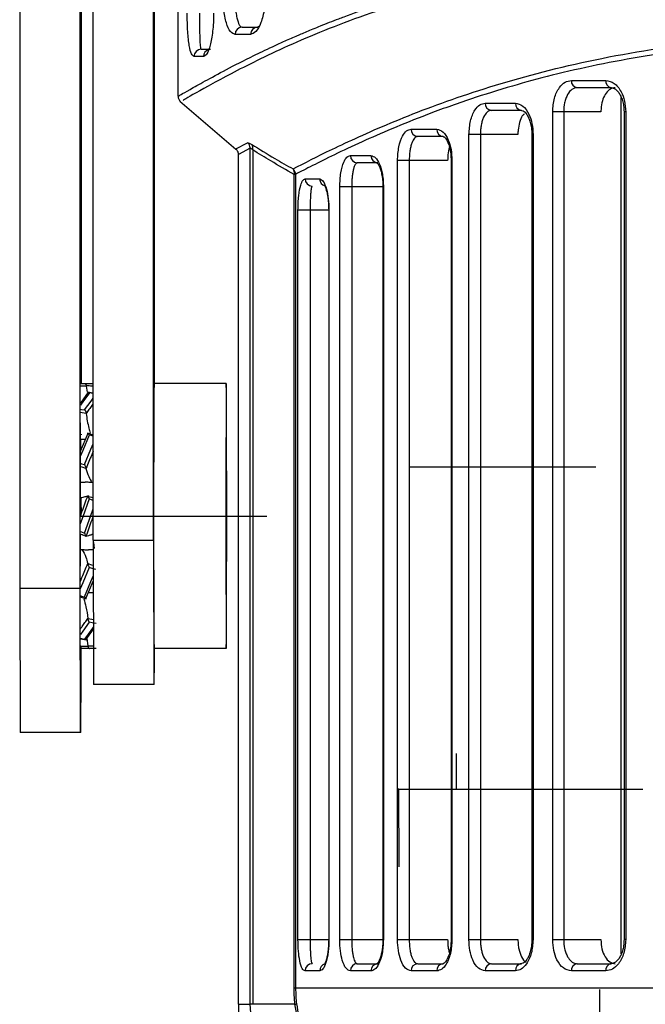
# Model space of a CAD drawing. Header units: millimetres. Extents: x -247 to 109, y -16 to 256.
# Tile 3 of 13: x -65 to -39, y 68 to 109. Entities that reach past the tile are written whole.
import ezdxf

# ---------------------------------------------------------------- set-up
doc = ezdxf.new("R2010")
doc.units = ezdxf.units.MM
doc.header["$PDSIZE"] = -1

msp = doc.modelspace()

# ---------------------------------------------------------------- linework, layer by layer
at = {"color": 7, "linetype": 'Continuous', "lineweight": 25}
for p, q in [((-65.097, 173.907), (-65.097, 84.907)), ((-62.597, 173.907), (-62.597, 84.907)), ((-62.548, 173.907), (-62.548, 93.407)), ((-62.045, 86.907), (-62.045, 137.407)), ((-59.545, 86.907), (-59.545, 137.407)), ((-59.5, 93.407), (-59.5, 137.407)), ((-58.522, 105.347), (-58.522, 135.407)), ((-55.869, 108.217), (-55.23, 108.217)), ((-55.23, 108.217), (-55.172, 108.257)), ((-55.516, 107.917), (-56.158, 107.917)), ((-57.565, 107.298), (-57.174, 107.298)), ((-57.469, 106.998), (-57.862, 106.998)), ((-42.198, 106.003), (-40.775, 106.003)), ((-40.541, 105.703), (-41.957, 105.703)), ((-58.444, 105.142), (-56.125, 103.151)), ((-40.127, 69.714), (-40.127, 105.296)), ((-45.773, 105.061), (-44.524, 105.061)), ((-44.272, 104.761), (-45.515, 104.761)), ((-42.975, 70.307), (-42.975, 104.703)), ((-40.973, 104.703), (-42.975, 104.703)), ((-42.519, 104.703), (-42.519, 70.307)), ((-40.013, 104.703), (-40.013, 70.307)), ((-39.943, 104.703), (-40.013, 104.703)), ((-39.943, 104.703), (-39.943, 70.307)), ((-48.848, 103.978), (-47.786, 103.978)), ((-47.519, 103.678), (-48.576, 103.678)), ((-46.45, 70.307), (-46.45, 103.761)), ((-44.418, 103.761), (-46.45, 103.761)), ((-45.977, 103.761), (-45.977, 70.307)), ((-43.841, 103.761), (-43.841, 70.307)), ((-43.789, 103.761), (-43.841, 103.761)), ((-43.789, 103.761), (-43.789, 70.307)), ((-56.121, 103.156), (-55.637, 103.418)), ((-55.533, 103.192), (-56.013, 102.93)), ((-55.533, 67.621), (-55.533, 103.192)), ((-55.426, 103.119), (-55.426, 67.621)), ((-56.023, 102.93), (-56.023, 67.621)), ((-51.37, 102.881), (-50.518, 102.881)), ((-49.416, 70.307), (-49.416, 102.678)), ((-47.335, 102.678), (-49.416, 102.678)), ((-48.929, 102.678), (-48.929, 70.307)), ((-47.19, 102.678), (-47.19, 70.307)), ((-47.155, 102.678), (-47.19, 102.678)), ((-47.155, 102.678), (-47.155, 70.307)), ((-50.237, 102.581), (-51.085, 102.581)), ((-53.707, 68.307), (-53.707, 102.102)), ((-53.646, 102.102), (-53.707, 102.102)), ((-53.646, 102.102), (-53.646, 68.307)), ((-53.251, 101.914), (-52.646, 101.914)), ((-51.814, 70.307), (-51.814, 101.581)), ((-50.001, 101.581), (-51.814, 101.581)), ((-51.316, 101.581), (-51.316, 70.307)), ((-50.023, 101.581), (-50.023, 70.307)), ((-50.001, 101.581), (-50.001, 70.307)), ((-53.548, 70.307), (-53.548, 100.614)), ((-52.261, 100.614), (-53.548, 100.614)), ((-53.041, 100.614), (-53.041, 70.307)), ((-52.272, 100.614), (-52.272, 70.307)), ((-52.261, 100.614), (-52.261, 70.307)), ((-62.574, 93.407), (-62.045, 93.407)), ((-62.336, 93.305), (-62.295, 93.046)), ((-56.522, 93.407), (-59.522, 93.407)), ((-62.25, 93.047), (-62.579, 92.595)), ((-62.045, 93.01), (-62.282, 93.053)), ((-62.27, 91.339), (-62.584, 90.59)), ((-62.548, 91.313), (-62.548, 91.274)), ((-62.045, 91.273), (-62.281, 91.347)), ((-62.264, 91.353), (-62.27, 91.34)), ((-62.579, 91.098), (-62.58, 90.615)), ((-62.579, 91.098), (-62.371, 91.098)), ((-62.573, 90.615), (-62.58, 90.615)), ((-62.58, 90.615), (-62.58, 90.599)), ((-62.582, 89.316), (-62.374, 89.316)), ((-62.101, 89.316), (-62.045, 89.316)), ((-62.513, 88.657), (-62.583, 88.657)), ((-62.581, 88.657), (-62.581, 88.354)), ((-62.565, 87.907), (-62.565, 88.669)), ((-62.563, 88.535), (-62.54, 88.008)), ((-62.223, 88.725), (-62.275, 88.744)), ((-62.586, 87.882), (-62.544, 87.997)), ((-62.045, 87.907), (-62.077, 87.818)), ((-62.102, 87.157), (-62.045, 87.157)), ((-62.491, 87.123), (-62.344, 87.07)), ((-62.045, 86.907), (-59.545, 86.907)), ((-62.045, 86.907), (-62.03, 80.907)), ((-61.991, 86.56), (-62.014, 86.804)), ((-59.545, 86.907), (-59.53, 80.907)), ((-62.513, 86.498), (-62.582, 86.498)), ((-62.581, 86.498), (-62.581, 85.821)), ((-62.045, 86.498), (-62.24, 86.498)), ((-62.346, 84.477), (-62.044, 85.202)), ((-62.045, 85.199), (-62.044, 85.199)), ((-65.097, 84.907), (-62.597, 84.907)), ((-65.097, 84.907), (-65.082, 78.907)), ((-62.597, 84.907), (-62.582, 78.907)), ((-62.247, 84.717), (-62.237, 84.717)), ((-62.044, 84.717), (-62.237, 84.717)), ((-62.583, 84.545), (-62.335, 84.468)), ((-62.352, 84.462), (-62.347, 84.474)), ((-62.354, 82.768), (-62.041, 83.203)), ((-62.578, 82.808), (-62.323, 82.762)), ((-62.306, 82.814), (-62.263, 82.51)), ((-61.92, 82.407), (-62.572, 82.407)), ((-56.522, 82.407), (-59.522, 82.407)), ((-59.515, 80.907), (-62.03, 80.907)), ((-62.563, 78.907), (-65.082, 78.907)), ((-53.548, 70.307), (-52.261, 70.307)), ((-51.814, 70.307), (-50.001, 70.307)), ((-49.416, 70.307), (-47.335, 70.307)), ((-47.155, 70.307), (-47.19, 70.307)), ((-46.45, 70.307), (-44.418, 70.307)), ((-43.789, 70.307), (-43.841, 70.307)), ((-42.975, 70.307), (-40.973, 70.307)), ((-39.943, 70.307), (-40.013, 70.307)), ((-51.085, 69.307), (-50.237, 69.307)), ((-48.576, 69.307), (-47.519, 69.307)), ((-45.515, 69.307), (-44.272, 69.307)), ((-41.957, 69.307), (-40.541, 69.307)), ((-52.646, 69.007), (-53.251, 69.007)), ((-50.518, 69.007), (-51.37, 69.007)), ((-47.786, 69.007), (-48.848, 69.007)), ((-44.524, 69.007), (-45.773, 69.007)), ((-40.775, 69.007), (-42.198, 69.007)), ((-53.707, 68.307), (69.611, 68.307)), ((-56.022, 67.621), (-55.533, 67.621)), ((-53.671, 67.621), (-55.426, 67.621))]:
    msp.add_line(p, q, dxfattribs=at)
at = {"color": 7, "linetype": 'Continuous'}
for p, q in [((-62.572, 87.907), (-62.572, 91.775)), ((-48.922, 89.957), (-48.913, 90.895)), ((-48.922, 89.957), (-41.187, 89.957)), ((-62.572, 87.907), (-54.837, 87.907)), ((-46.973, 76.557), (-46.964, 78.039)), ((-49.372, 76.557), (-49.367, 73.338)), ((-49.372, 76.557), (-41.637, 76.557)), ((-46.973, 76.557), (-39.237, 76.557)), ((-41.023, 60.507), (-41.023, 68.243))]:
    msp.add_line(p, q, dxfattribs=at)
at = {"color": 7, "linetype": 'Continuous', "lineweight": 25, "flags": 128}
for points in [[(-62.336, 93.305), (-62.496, 93.306), (-62.574, 93.306)], [(-62.206, 93.025), (-62.474, 92.656), (-62.58, 92.511)], [(-62.045, 92.996), (-62.082, 93.002), (-62.206, 93.025)], [(-62.402, 92.316), (-62.135, 92.684), (-62.045, 92.808)], [(-62.581, 92.348), (-62.526, 92.339), (-62.402, 92.316)], [(-62.342, 92.163), (-62.502, 92.193), (-62.581, 92.207)], [(-62.212, 91.271), (-62.479, 90.633), (-62.585, 90.381)], [(-62.045, 91.219), (-62.088, 91.232), (-62.212, 91.271)], [(-62.407, 90.044), (-62.14, 90.682), (-62.045, 90.908)], [(-62.585, 90.099), (-62.531, 90.082), (-62.407, 90.044)], [(-62.346, 89.881), (-62.506, 89.932), (-62.585, 89.957)], [(-62.582, 89.316), (-62.582, 89.236), (-62.582, 89.155), (-62.582, 89.073), (-62.582, 88.99), (-62.582, 88.908), (-62.583, 88.825), (-62.583, 88.741), (-62.583, 88.657)], [(-62.214, 88.616), (-62.481, 87.879), (-62.586, 87.588)], [(-62.58, 87.896), (-62.58, 88.446), (-62.58, 88.665)], [(-62.565, 88.657), (-62.565, 88.446), (-62.565, 87.943)], [(-62.223, 88.725), (-62.114, 88.686), (-62.045, 88.661)], [(-62.045, 88.555), (-62.09, 88.571), (-62.214, 88.616)], [(-62.408, 87.199), (-62.141, 87.935), (-62.045, 88.203)], [(-62.586, 87.263), (-62.532, 87.244), (-62.408, 87.199)], [(-62.491, 87.123), (-62.507, 87.128), (-62.586, 87.157)], [(-62.583, 87.157), (-62.583, 87.073), (-62.583, 86.99), (-62.582, 86.907), (-62.582, 86.824), (-62.582, 86.742), (-62.582, 86.66), (-62.582, 86.579), (-62.582, 86.498)], [(-62.274, 85.933), (-62.114, 85.883), (-62.044, 85.861)], [(-62.214, 85.771), (-62.479, 85.133), (-62.584, 84.881)], [(-61.931, 85.683), (-62.089, 85.732), (-62.214, 85.771)], [(-62.405, 84.544), (-62.14, 85.182), (-62.044, 85.412)], [(-62.583, 84.599), (-62.529, 84.582), (-62.405, 84.544)], [(-62.209, 83.498), (-62.474, 83.13), (-62.579, 82.984)], [(-62.27, 83.651), (-62.109, 83.622), (-62.042, 83.609)], [(-61.927, 83.448), (-62.085, 83.476), (-62.209, 83.498)], [(-62.399, 82.79), (-62.135, 83.158), (-62.041, 83.288)], [(-62.578, 82.822), (-62.524, 82.812), (-62.399, 82.79)], [(-62.263, 82.51), (-62.103, 82.509), (-62.04, 82.509)]]:
    msp.add_lwpolyline(points, dxfattribs=at)
at = {"color": 7, "linetype": 'Continuous', "lineweight": 25}
for centre, radius, start, end in [((-55.864, 107.922), 0.295, 91.0556, 181.018), ((-55.223, 107.923), 0.293, 91.3555, 181.2942), ((-57.564, 107), 0.299, 90.2874, 180.2845), ((-57.169, 107), 0.3, 108.6632, 180.2545), ((-41.924, 105.977), 0.275, 174.4432, 263.0723), ((-40.503, 105.974), 0.273, 173.8303, 262.0805), ((-45.493, 105.041), 0.281, 176.0205, 265.3714), ((-44.246, 105.039), 0.279, 175.4642, 264.598), ((-48.561, 103.965), 0.287, 177.407, 267.1479), ((-47.502, 103.963), 0.285, 176.9259, 266.5541), ((-55.835, 103.189), 0.303, 0.5041, 49.1673), ((-55.662, 103.192), 0.247, 342.6308, 38.0146), ((-51.077, 102.873), 0.293, 178.5562, 268.4795), ((-50.227, 102.872), 0.291, 178.1671, 268.0416), ((-53.95, 102.097), 0.305, 0.8822, 48.9911), ((-53.957, 102.171), 0.259, 344.4818, 37.0638), ((-52.954, 101.911), 0.297, 179.4174, 269.4053), ((-52.348, 101.911), 0.299, 179.4713, 256.543), ((837.191, 87.907), 896.731, 179.64858, 180.35142), ((840.191, 87.907), 896.731, 179.64858, 180.35142), ((-953.236, 87.907), 896.731, 359.64858, 0.35142), ((351.075, 87.907), 407.605, 179.64858, 180.35142), ((-464.12, 87.907), 407.605, 359.64858, 0.35142), ((-372.595, 81.878), 310.047, 359.45111, 0.11735), ((-152.278, 82.263), 92.773, 359.16269, 0.0891), ((-52.954, 69.01), 0.297, 90.5947, 180.5826), ((-52.349, 69.011), 0.297, 103.0405, 180.7288), ((-51.077, 69.015), 0.293, 91.5205, 181.4438), ((-50.227, 69.017), 0.291, 91.9584, 181.8329), ((-48.561, 69.02), 0.287, 92.8521, 182.593), ((-47.502, 69.023), 0.285, 93.4459, 183.0741), ((-45.493, 69.027), 0.281, 94.6286, 183.9795), ((-44.246, 69.029), 0.279, 95.402, 184.5358), ((-41.924, 69.034), 0.275, 96.9277, 185.5568), ((-40.503, 69.037), 0.273, 97.9195, 186.1697), ((-48.022, 67.621), 8, 180, 221.0603)]:
    msp.add_arc(centre, radius, start, end, dxfattribs=at)
for points, knots in [([(-58.522, 105.347), (-58.5, 105.36), (-58.457, 105.386), (-58.064, 105.607), (-57.439, 105.961), (-56.556, 106.442), (-55.695, 106.882), (-55.013, 107.213), (-54.603, 107.407), (-54.139, 107.619), (-53.736, 107.798), (-53.41, 107.939), (-53.174, 108.039), (-52.905, 108.151), (-52.471, 108.328), (-52.042, 108.497), (-51.328, 108.767), (-50.463, 109.075), (-49.162, 109.496), (-47.762, 109.893), (-45.777, 110.378), (-43.137, 110.871), (-39.683, 111.248), (-35.938, 111.383), (-32.534, 111.307), (-29.559, 111.127), (-27.156, 110.931), (-24.697, 110.694), (-22.387, 110.451), (-20.036, 110.193), (-17.687, 109.934), (-15.489, 109.695), (-14.148, 109.554), (-13.641, 109.501)], [0, 0, 0, 0, 0.050472, 0.100069, 0.149664, 0.199524, 0.250135, 0.264199, 0.279367, 0.29564, 0.313018, 0.319612, 0.327029, 0.335272, 0.344338, 0.366042, 0.372326, 0.403799, 0.43472, 0.468559, 0.500429, 0.563309, 0.625607, 0.68688, 0.749641, 0.783765, 0.819142, 0.853479, 0.887283, 0.914212, 0.948424, 0.980483, 1, 1, 1, 1]), ([(-13.62, 109.252), (-16.044, 109.517), (-20.896, 110.048), (-27.702, 110.791), (-34.043, 111.188), (-39.803, 111.067), (-44.89, 110.393), (-49.234, 109.291), (-52.791, 107.988), (-55.538, 106.712), (-57.393, 105.708), (-58.359, 105.156), (-58.32, 105.173), (-58.305, 105.179)], [0, 0, 0, 0, 0.094411, 0.189028, 0.283393, 0.376905, 0.471285, 0.565873, 0.660188, 0.755204, 0.849632, 0.944283, 1, 1, 1, 1]), ([(-56.158, 107.917), (-56.225, 107.94), (-56.358, 107.987), (-56.5, 108.303), (-56.589, 108.657), (-56.64, 108.977), (-56.674, 109.335), (-56.679, 109.59), (-56.681, 109.717)], [0, 0, 0, 0, 0.2494747, 0.4991644, 0.6263834, 0.7496208, 0.8758605, 1, 1, 1, 1]), ([(-56.177, 109.717), (-56.176, 109.61), (-56.174, 109.391), (-56.154, 109.091), (-56.124, 108.822), (-56.072, 108.528), (-56.008, 108.345), (-55.936, 108.236), (-55.895, 108.224), (-55.869, 108.217)], [0, 0, 0, 0, 0.122376, 0.249977, 0.368873, 0.500224, 0.749886, 0.840025, 1, 1, 1, 1]), ([(-54.885, 109.717), (-54.888, 109.591), (-54.894, 109.339), (-54.937, 108.984), (-55.002, 108.665), (-55.115, 108.309), (-55.291, 107.987), (-55.441, 107.94), (-55.516, 107.917)], [0, 0, 0, 0, 0.12611, 0.251007, 0.374815, 0.501351, 0.750428, 1, 1, 1, 1]), ([(-57.862, 106.998), (-57.899, 107.02), (-57.972, 107.063), (-58.048, 107.363), (-58.095, 107.708), (-58.123, 108.031), (-58.141, 108.398), (-58.144, 108.666), (-58.145, 108.798)], [0, 0, 0, 0, 0.24962, 0.499314, 0.627841, 0.750005, 0.876905, 1, 1, 1, 1]), ([(-57.635, 108.798), (-57.635, 108.685), (-57.635, 108.452), (-57.631, 108.142), (-57.627, 107.873), (-57.617, 107.588), (-57.602, 107.417), (-57.585, 107.316), (-57.573, 107.305), (-57.565, 107.298)], [0, 0, 0, 0, 0.1208005, 0.2495127, 0.366951, 0.5000882, 0.7497894, 0.8395763, 1, 1, 1, 1]), ([(-57.048, 108.798), (-57.051, 108.667), (-57.055, 108.405), (-57.087, 108.039), (-57.134, 107.718), (-57.212, 107.367), (-57.328, 107.063), (-57.422, 107.02), (-57.469, 106.998)], [0, 0, 0, 0, 0.126119, 0.25073, 0.376133, 0.501711, 0.751228, 1, 1, 1, 1]), ([(-53.75, 102.327), (-53.263, 102.579), (-52.292, 103.083), (-49.808, 104.227), (-46.626, 105.449), (-42.695, 106.601), (-38.066, 107.497), (-32.784, 107.957), (-26.932, 107.955), (-20.619, 107.525), (-13.925, 106.921), (-6.923, 106.342), (0.281, 105.907), (5.166, 105.845), (7.603, 105.814)], [0, 0, 0, 0, 0.0833834, 0.1664591, 0.2501278, 0.3332445, 0.4163966, 0.5002453, 0.5832777, 0.6665214, 0.7502089, 0.8333055, 0.9168503, 1, 1, 1, 1]), ([(69.548, 102.102), (69.187, 102.285), (68.468, 102.651), (66.804, 103.44), (64.735, 104.321), (62.379, 105.188), (59.874, 105.951), (57.31, 106.582), (54.535, 107.098), (51.513, 107.477), (48.27, 107.682), (44.846, 107.728), (41.268, 107.615), (37.597, 107.372), (33.622, 107.041), (29.646, 106.685), (25.769, 106.355), (22.234, 106.085), (18.696, 105.858), (15.068, 105.686), (11.415, 105.58), (7, 105.535), (1.742, 105.625), (-2.921, 105.849), (-6.216, 106.064), (-8.032, 106.195), (-9.828, 106.336), (-11.672, 106.488), (-13.815, 106.673), (-15.934, 106.859), (-17.831, 107.027), (-19.547, 107.175), (-21.248, 107.313), (-23.051, 107.446), (-25.556, 107.605), (-28.769, 107.73), (-32.095, 107.693), (-34.834, 107.541), (-37.051, 107.325), (-39.149, 107.026), (-41.143, 106.655), (-42.98, 106.233), (-44.732, 105.756), (-46.482, 105.207), (-48.158, 104.604), (-49.659, 104), (-50.951, 103.432), (-52.053, 102.913), (-52.983, 102.448), (-53.425, 102.217), (-53.646, 102.102)], [0, 0, 0, 0, 0.031377, 0.062613, 0.093952, 0.125314, 0.150963, 0.175676, 0.20048, 0.225143, 0.250218, 0.275016, 0.299265, 0.323869, 0.347483, 0.375029, 0.397276, 0.417251, 0.437499, 0.458952, 0.479779, 0.499986, 0.534214, 0.569411, 0.580305, 0.591813, 0.60139, 0.612212, 0.624854, 0.640217, 0.651146, 0.660274, 0.67264, 0.683771, 0.695428, 0.722372, 0.749626, 0.767459, 0.785029, 0.802858, 0.820608, 0.838662, 0.855629, 0.874605, 0.897103, 0.91763, 0.937344, 0.958701, 0.979398, 1, 1, 1, 1]), ([(-42.975, 104.703), (-42.96, 104.896), (-42.931, 105.28), (-42.723, 105.706), (-42.468, 105.958), (-42.288, 105.988), (-42.198, 106.003)], [0, 0, 0, 0, 0.279538, 0.558771, 0.778875, 1, 1, 1, 1]), ([(-40.775, 106.003), (-40.654, 105.979), (-40.414, 105.931), (-40.139, 105.585), (-39.973, 105.156), (-39.953, 104.854), (-39.943, 104.703)], [0, 0, 0, 0, 0.279637, 0.558962, 0.778961, 1, 1, 1, 1]), ([(-41.957, 105.703), (-42.031, 105.689), (-42.179, 105.659), (-42.336, 105.465), (-42.43, 105.259), (-42.5, 105.025), (-42.512, 104.83), (-42.519, 104.703)], [0, 0, 0, 0, 0.250294, 0.499677, 0.632828, 0.760678, 1, 1, 1, 1]), ([(-40.381, 105.703), (-40.449, 105.692), (-40.584, 105.67), (-40.763, 105.494), (-40.896, 105.236), (-40.964, 104.955), (-40.971, 104.773), (-40.973, 104.703)], [0, 0, 0, 0, 0.217946, 0.435919, 0.65297, 0.867486, 1, 1, 1, 1]), ([(-40.583, 105.708), (-40.528, 105.703), (-40.411, 105.691), (-40.256, 105.545), (-40.146, 105.359), (-40.074, 105.174), (-40.023, 104.952), (-40.016, 104.788), (-40.013, 104.703)], [0, 0, 0, 0, 0.207516, 0.441226, 0.569352, 0.704971, 0.848059, 1, 1, 1, 1]), ([(-58.523, 105.347), (-58.521, 105.326), (-58.519, 105.283), (-58.497, 105.221), (-58.464, 105.164), (-58.433, 105.134), (-58.418, 105.12)], [0, 0, 0, 0, 0.247232, 0.5, 0.752768, 1, 1, 1, 1]), ([(-46.45, 103.761), (-46.437, 103.955), (-46.411, 104.344), (-46.228, 104.768), (-46.007, 105.017), (-45.851, 105.046), (-45.773, 105.061)], [0, 0, 0, 0, 0.279406, 0.558635, 0.778847, 1, 1, 1, 1]), ([(-45.515, 104.761), (-45.555, 104.755), (-45.616, 104.746), (-45.728, 104.664), (-45.824, 104.53), (-45.901, 104.329), (-45.944, 104.152), (-45.972, 103.962), (-45.976, 103.827), (-45.977, 103.761)], [0, 0, 0, 0, 0.1643383, 0.2507951, 0.4997262, 0.6289126, 0.7497637, 0.8762528, 1, 1, 1, 1]), ([(-44.524, 105.061), (-44.419, 105.037), (-44.209, 104.99), (-43.965, 104.647), (-43.816, 104.217), (-43.798, 103.913), (-43.789, 103.761)], [0, 0, 0, 0, 0.279723, 0.559074, 0.779023, 1, 1, 1, 1]), ([(-44.318, 104.766), (-44.279, 104.762), (-44.195, 104.754), (-44.084, 104.654), (-44.031, 104.554), (-44.023, 104.538)], [0, 0, 0, 0, 0.420803, 0.911306, 1, 1, 1, 1]), ([(-44.158, 104.614), (-44.185, 104.588), (-44.264, 104.509), (-44.356, 104.273), (-44.411, 103.998), (-44.416, 103.823), (-44.418, 103.761)], [0, 0, 0, 0, 0.169147, 0.502486, 0.824452, 1, 1, 1, 1]), ([(-44.023, 104.538), (-44.006, 104.508), (-43.96, 104.43), (-43.901, 104.257), (-43.851, 104.026), (-43.844, 103.851), (-43.841, 103.761)], [0, 0, 0, 0, 0.1643696, 0.4242541, 0.7017143, 1, 1, 1, 1]), ([(-49.416, 102.678), (-49.405, 102.876), (-49.382, 103.272), (-49.226, 103.694), (-49.042, 103.936), (-48.913, 103.964), (-48.848, 103.978)], [0, 0, 0, 0, 0.279191, 0.558475, 0.778895, 1, 1, 1, 1]), ([(-47.786, 103.978), (-47.697, 103.955), (-47.52, 103.91), (-47.31, 103.573), (-47.179, 103.141), (-47.163, 102.833), (-47.155, 102.678)], [0, 0, 0, 0, 0.279864, 0.55905, 0.779173, 1, 1, 1, 1]), ([(-48.576, 103.678), (-48.604, 103.673), (-48.65, 103.665), (-48.735, 103.587), (-48.809, 103.457), (-48.869, 103.257), (-48.903, 103.08), (-48.925, 102.885), (-48.928, 102.747), (-48.929, 102.678)], [0, 0, 0, 0, 0.15823, 0.250746, 0.499865, 0.629652, 0.749872, 0.876661, 1, 1, 1, 1]), ([(-47.568, 103.683), (-47.545, 103.693), (-47.521, 103.703), (-47.486, 103.659), (-47.485, 103.658)], [0, 0, 0, 0, 0.964899, 1, 1, 1, 1]), ([(-47.485, 103.658), (-47.447, 103.621), (-47.387, 103.562), (-47.303, 103.382), (-47.245, 103.193), (-47.2, 102.953), (-47.194, 102.772), (-47.19, 102.678)], [0, 0, 0, 0, 0.280123, 0.44205, 0.615656, 0.801029, 1, 1, 1, 1]), ([(-56.127, 103.153), (-56.112, 103.138), (-56.081, 103.108), (-56.048, 103.051), (-56.027, 102.99), (-56.024, 102.947), (-56.023, 102.925)], [0, 0, 0, 0, 0.2472193, 0.4999992, 0.7527795, 1, 1, 1, 1]), ([(-55.637, 103.418), (-55.619, 103.418), (-55.587, 103.416), (-55.504, 103.367), (-55.467, 103.345)], [0, 0, 0, 0, 0.55827, 1, 1, 1, 1]), ([(-55.426, 103.119), (-55.452, 103.143), (-55.49, 103.178), (-55.521, 103.195), (-55.529, 103.193), (-55.533, 103.192)], [0, 0, 0, 0, 0.524597, 0.765057, 1, 1, 1, 1]), ([(-55.467, 103.345), (-55.148, 103.148), (-54.579, 102.797), (-54.003, 102.471), (-53.75, 102.327)], [0, 0, 0, 0, 0.5599971, 1, 1, 1, 1]), ([(-53.707, 102.102), (-54.03, 102.285), (-54.606, 102.612), (-55.175, 102.964), (-55.426, 103.119)], [0, 0, 0, 0, 0.559995, 1, 1, 1, 1]), ([(-47.259, 103.226), (-47.269, 103.201), (-47.308, 103.091), (-47.33, 102.89), (-47.334, 102.727), (-47.335, 102.678)], [0, 0, 0, 0, 0.173174, 0.751223, 1, 1, 1, 1]), ([(-51.814, 101.581), (-51.805, 101.784), (-51.786, 102.19), (-51.662, 102.607), (-51.519, 102.84), (-51.42, 102.867), (-51.37, 102.881)], [0, 0, 0, 0, 0.278874, 0.558391, 0.779184, 1, 1, 1, 1]), ([(-50.518, 102.881), (-50.455, 102.864), (-50.328, 102.829), (-50.184, 102.592), (-50.094, 102.333), (-50.042, 102.103), (-50.007, 101.849), (-50.003, 101.67), (-50.001, 101.581)], [0, 0, 0, 0, 0.249552, 0.498725, 0.624906, 0.749015, 0.874961, 1, 1, 1, 1]), ([(-51.085, 102.581), (-51.114, 102.568), (-51.173, 102.543), (-51.235, 102.37), (-51.275, 102.174), (-51.298, 101.995), (-51.313, 101.796), (-51.315, 101.652), (-51.316, 101.581)], [0, 0, 0, 0, 0.249935, 0.499589, 0.630551, 0.749861, 0.877305, 1, 1, 1, 1]), ([(-50.288, 102.586), (-50.281, 102.588), (-50.265, 102.594), (-50.188, 102.486), (-50.121, 102.311), (-50.071, 102.117), (-50.031, 101.869), (-50.025, 101.679), (-50.022, 101.581)], [0, 0, 0, 0, 0.199003, 0.428809, 0.557584, 0.695148, 0.84232, 1, 1, 1, 1]), ([(-53.548, 100.614), (-53.541, 100.824), (-53.528, 101.247), (-53.444, 101.655), (-53.35, 101.876), (-53.284, 101.901), (-53.251, 101.914)], [0, 0, 0, 0, 0.278494, 0.558694, 0.779775, 1, 1, 1, 1]), ([(-52.646, 101.914), (-52.596, 101.893), (-52.494, 101.852), (-52.365, 101.536), (-52.278, 101.102), (-52.267, 100.777), (-52.261, 100.614)], [0, 0, 0, 0, 0.279473, 0.559389, 0.779518, 1, 1, 1, 1]), ([(-52.958, 101.614), (-52.969, 101.602), (-52.991, 101.579), (-53.013, 101.417), (-53.027, 101.227), (-53.035, 101.047), (-53.04, 100.841), (-53.041, 100.688), (-53.041, 100.614)], [0, 0, 0, 0, 0.249407, 0.499472, 0.6321, 0.750123, 0.878575, 1, 1, 1, 1]), ([(-52.426, 101.621), (-52.428, 101.622), (-52.442, 101.627), (-52.398, 101.547), (-52.351, 101.376), (-52.311, 101.178), (-52.279, 100.919), (-52.275, 100.717), (-52.272, 100.614)], [0, 0, 0, 0, 0.059074, 0.330845, 0.482276, 0.643929, 0.81641, 1, 1, 1, 1]), ([(-62.396, 93.407), (-62.394, 93.407), (-62.387, 93.407), (-62.374, 93.402), (-62.36, 93.389), (-62.348, 93.37), (-62.341, 93.351), (-62.337, 93.331), (-62.336, 93.317), (-62.336, 93.311)], [0, 0, 0, 0, 0.083899, 0.250615, 0.499828, 0.646141, 0.77788, 0.895317, 1, 1, 1, 1]), ([(-62.336, 93.311), (-62.336, 93.31), (-62.336, 93.308), (-62.336, 93.306), (-62.336, 93.305)], [0, 0, 0, 0, 0.56, 1, 1, 1, 1]), ([(-62.045, 93.307), (-62.062, 93.307), (-62.119, 93.308), (-62.216, 93.309), (-62.296, 93.31), (-62.336, 93.311)], [0, 0, 0, 0, 0.1737141, 0.586857, 1, 1, 1, 1]), ([(-62.266, 93.005), (-62.265, 93.01), (-62.264, 93.022), (-62.26, 93.034), (-62.253, 93.043), (-62.242, 93.047), (-62.228, 93.043), (-62.215, 93.034), (-62.209, 93.027), (-62.206, 93.025)], [0, 0, 0, 0, 0.104509, 0.221957, 0.353791, 0.500179, 0.749405, 0.909785, 1, 1, 1, 1]), ([(-62.045, 92.575), (-62.064, 92.549), (-62.123, 92.468), (-62.222, 92.333), (-62.302, 92.223), (-62.342, 92.169)], [0, 0, 0, 0, 0.192178, 0.596089, 1, 1, 1, 1]), ([(-62.402, 92.316), (-62.4, 92.314), (-62.394, 92.306), (-62.38, 92.288), (-62.366, 92.262), (-62.355, 92.233), (-62.348, 92.21), (-62.344, 92.188), (-62.343, 92.175), (-62.342, 92.169)], [0, 0, 0, 0, 0.083899, 0.250615, 0.499828, 0.646141, 0.77788, 0.895317, 1, 1, 1, 1]), ([(-62.342, 92.169), (-62.342, 92.168), (-62.342, 92.166), (-62.342, 92.164), (-62.342, 92.163)], [0, 0, 0, 0, 0.56, 1, 1, 1, 1]), ([(-62.342, 92.163), (-62.31, 91.959), (-62.267, 91.684), (-62.192, 91.42), (-62.173, 91.353)], [0, 0, 0, 0, 0.745884, 1, 1, 1, 1]), ([(-62.271, 91.334), (-62.271, 91.336), (-62.27, 91.342), (-62.266, 91.343), (-62.259, 91.34), (-62.248, 91.328), (-62.234, 91.309), (-62.221, 91.287), (-62.214, 91.275), (-62.212, 91.271)], [0, 0, 0, 0, 0.104509, 0.221957, 0.353791, 0.500179, 0.749405, 0.909785, 1, 1, 1, 1]), ([(-62.045, 90.603), (-62.065, 90.554), (-62.126, 90.41), (-62.227, 90.17), (-62.307, 89.98), (-62.347, 89.885)], [0, 0, 0, 0, 0.205192, 0.602596, 1, 1, 1, 1]), ([(-62.407, 90.044), (-62.404, 90.04), (-62.398, 90.027), (-62.385, 90), (-62.371, 89.968), (-62.359, 89.937), (-62.352, 89.915), (-62.348, 89.897), (-62.347, 89.889), (-62.347, 89.885)], [0, 0, 0, 0, 0.083899, 0.250615, 0.499828, 0.646141, 0.77788, 0.895317, 1, 1, 1, 1]), ([(-62.347, 89.885), (-62.347, 89.884), (-62.347, 89.883), (-62.346, 89.882), (-62.346, 89.881)], [0, 0, 0, 0, 0.56, 1, 1, 1, 1]), ([(-62.346, 89.881), (-62.313, 89.769), (-62.252, 89.567), (-62.148, 89.38), (-62.102, 89.298)], [0, 0, 0, 0, 0.55797, 1, 1, 1, 1]), ([(-62.102, 89.298), (-62.153, 89.301), (-62.244, 89.307), (-62.335, 89.314), (-62.374, 89.316)], [0, 0, 0, 0, 0.56, 1, 1, 1, 1]), ([(-62.101, 89.316), (-62.101, 89.313), (-62.102, 89.307), (-62.102, 89.301), (-62.102, 89.298)], [0, 0, 0, 0, 0.56, 1, 1, 1, 1]), ([(-62.544, 87.997), (-62.534, 88.025), (-62.484, 88.164), (-62.394, 88.413), (-62.314, 88.634), (-62.274, 88.744)], [0, 0, 0, 0, 0.1146868, 0.5573434, 1, 1, 1, 1]), ([(-62.513, 88.677), (-62.453, 88.693), (-62.348, 88.723), (-62.297, 88.738), (-62.274, 88.744)], [0, 0, 0, 0, 0.562284, 1, 1, 1, 1]), ([(-62.513, 88.657), (-62.513, 88.661), (-62.513, 88.667), (-62.513, 88.674), (-62.513, 88.677)], [0, 0, 0, 0, 0.56, 1, 1, 1, 1]), ([(-62.274, 88.744), (-62.274, 88.744), (-62.274, 88.744), (-62.274, 88.744), (-62.274, 88.744)], [0, 0, 0, 0, 0.56, 1, 1, 1, 1]), ([(-62.274, 88.744), (-62.274, 88.743), (-62.273, 88.741), (-62.268, 88.732), (-62.262, 88.717), (-62.251, 88.693), (-62.236, 88.663), (-62.224, 88.635), (-62.217, 88.621), (-62.214, 88.616)], [0, 0, 0, 0, 0.104509, 0.221957, 0.353791, 0.500179, 0.749405, 0.909785, 1, 1, 1, 1]), ([(-62.077, 87.818), (-62.088, 87.789), (-62.138, 87.651), (-62.228, 87.402), (-62.307, 87.181), (-62.347, 87.071)], [0, 0, 0, 0, 0.114687, 0.557343, 1, 1, 1, 1]), ([(-62.408, 87.199), (-62.405, 87.194), (-62.399, 87.18), (-62.386, 87.152), (-62.372, 87.122), (-62.36, 87.098), (-62.353, 87.083), (-62.348, 87.073), (-62.348, 87.072), (-62.347, 87.071)], [0, 0, 0, 0, 0.0838991, 0.2506153, 0.4998277, 0.6461415, 0.7778801, 0.895317, 1, 1, 1, 1]), ([(-62.347, 87.071), (-62.313, 87.08), (-62.253, 87.097), (-62.149, 87.125), (-62.103, 87.138)], [0, 0, 0, 0, 0.55797, 1, 1, 1, 1]), ([(-62.102, 87.157), (-62.102, 87.154), (-62.102, 87.147), (-62.103, 87.141), (-62.103, 87.138)], [0, 0, 0, 0, 0.56, 1, 1, 1, 1]), ([(-62.347, 87.071), (-62.347, 87.071), (-62.347, 87.071), (-62.347, 87.071), (-62.347, 87.071)], [0, 0, 0, 0, 0.56, 1, 1, 1, 1]), ([(-62.513, 86.498), (-62.513, 86.502), (-62.513, 86.508), (-62.512, 86.514), (-62.512, 86.517)], [0, 0, 0, 0, 0.56, 1, 1, 1, 1]), ([(-62.512, 86.517), (-62.453, 86.412), (-62.348, 86.227), (-62.296, 86.023), (-62.274, 85.933)], [0, 0, 0, 0, 0.562284, 1, 1, 1, 1]), ([(-62.512, 86.517), (-62.461, 86.513), (-62.371, 86.507), (-62.28, 86.501), (-62.24, 86.498)], [0, 0, 0, 0, 0.56, 1, 1, 1, 1]), ([(-62.584, 85.186), (-62.56, 85.243), (-62.496, 85.396), (-62.393, 85.644), (-62.313, 85.835), (-62.273, 85.93)], [0, 0, 0, 0, 0.2323977, 0.6161988, 1, 1, 1, 1]), ([(-62.273, 85.93), (-62.274, 85.931), (-62.274, 85.932), (-62.274, 85.933), (-62.274, 85.933)], [0, 0, 0, 0, 0.56, 1, 1, 1, 1]), ([(-62.273, 85.93), (-62.273, 85.926), (-62.272, 85.918), (-62.268, 85.9), (-62.261, 85.877), (-62.25, 85.847), (-62.236, 85.815), (-62.223, 85.788), (-62.216, 85.775), (-62.214, 85.771)], [0, 0, 0, 0, 0.104509, 0.221957, 0.353791, 0.500179, 0.749405, 0.909785, 1, 1, 1, 1]), ([(-62.438, 84.467), (-62.406, 84.356), (-62.328, 84.091), (-62.291, 83.813), (-62.27, 83.651)], [0, 0, 0, 0, 0.418534, 1, 1, 1, 1]), ([(-62.405, 84.544), (-62.403, 84.54), (-62.396, 84.528), (-62.383, 84.506), (-62.369, 84.486), (-62.357, 84.475), (-62.35, 84.472), (-62.346, 84.473), (-62.345, 84.479), (-62.345, 84.481)], [0, 0, 0, 0, 0.083899, 0.250615, 0.499828, 0.646141, 0.77788, 0.895317, 1, 1, 1, 1]), ([(-62.579, 83.219), (-62.555, 83.252), (-62.492, 83.339), (-62.388, 83.482), (-62.309, 83.591), (-62.269, 83.646)], [0, 0, 0, 0, 0.232398, 0.616199, 1, 1, 1, 1]), ([(-62.269, 83.646), (-62.269, 83.647), (-62.269, 83.649), (-62.27, 83.651), (-62.27, 83.651)], [0, 0, 0, 0, 0.56, 1, 1, 1, 1]), ([(-62.269, 83.646), (-62.269, 83.64), (-62.268, 83.627), (-62.263, 83.605), (-62.257, 83.582), (-62.245, 83.553), (-62.231, 83.527), (-62.218, 83.509), (-62.212, 83.501), (-62.209, 83.498)], [0, 0, 0, 0, 0.104509, 0.221957, 0.353791, 0.500179, 0.749405, 0.909785, 1, 1, 1, 1]), ([(-62.399, 82.79), (-62.397, 82.788), (-62.391, 82.781), (-62.377, 82.771), (-62.363, 82.767), (-62.351, 82.772), (-62.344, 82.781), (-62.34, 82.793), (-62.339, 82.804), (-62.339, 82.809)], [0, 0, 0, 0, 0.083899, 0.250615, 0.499828, 0.646141, 0.77788, 0.895317, 1, 1, 1, 1]), ([(-62.572, 82.508), (-62.548, 82.507), (-62.485, 82.507), (-62.382, 82.505), (-62.303, 82.504), (-62.263, 82.504)], [0, 0, 0, 0, 0.232398, 0.616199, 1, 1, 1, 1]), ([(-62.263, 82.504), (-62.263, 82.505), (-62.263, 82.507), (-62.263, 82.509), (-62.263, 82.51)], [0, 0, 0, 0, 0.56, 1, 1, 1, 1]), ([(-62.263, 82.504), (-62.263, 82.497), (-62.262, 82.484), (-62.257, 82.464), (-62.25, 82.445), (-62.239, 82.425), (-62.225, 82.413), (-62.212, 82.408), (-62.205, 82.407), (-62.203, 82.407)], [0, 0, 0, 0, 0.104509, 0.221957, 0.353791, 0.500179, 0.749405, 0.909785, 1, 1, 1, 1]), ([(-53.251, 69.007), (-53.293, 69.028), (-53.376, 69.068), (-53.472, 69.376), (-53.536, 69.808), (-53.544, 70.141), (-53.548, 70.307)], [0, 0, 0, 0, 0.279472, 0.55892, 0.779703, 1, 1, 1, 1]), ([(-53.041, 70.307), (-53.041, 70.233), (-53.04, 70.079), (-53.035, 69.873), (-53.027, 69.693), (-53.013, 69.503), (-52.991, 69.342), (-52.969, 69.319), (-52.958, 69.307)], [0, 0, 0, 0, 0.121979, 0.251107, 0.369091, 0.501756, 0.750864, 1, 1, 1, 1]), ([(-52.261, 70.307), (-52.263, 70.216), (-52.266, 70.031), (-52.294, 69.773), (-52.334, 69.54), (-52.404, 69.284), (-52.511, 69.056), (-52.601, 69.024), (-52.646, 69.007)], [0, 0, 0, 0, 0.124338, 0.250394, 0.373787, 0.500791, 0.750444, 1, 1, 1, 1]), ([(-52.272, 70.307), (-52.274, 70.209), (-52.279, 70.018), (-52.308, 69.766), (-52.346, 69.567), (-52.393, 69.387), (-52.439, 69.298), (-52.426, 69.302), (-52.423, 69.303)], [0, 0, 0, 0, 0.172781, 0.337617, 0.494925, 0.644768, 0.921103, 1, 1, 1, 1]), ([(-51.37, 69.007), (-51.433, 69.029), (-51.559, 69.072), (-51.704, 69.395), (-51.797, 69.828), (-51.809, 70.147), (-51.814, 70.307)], [0, 0, 0, 0, 0.280204, 0.559819, 0.77962, 1, 1, 1, 1]), ([(-51.316, 70.307), (-51.315, 70.236), (-51.313, 70.092), (-51.298, 69.892), (-51.275, 69.713), (-51.235, 69.518), (-51.172, 69.345), (-51.114, 69.32), (-51.085, 69.307)], [0, 0, 0, 0, 0.123002, 0.250817, 0.37005, 0.500996, 0.750291, 1, 1, 1, 1]), ([(-50.001, 70.307), (-50.012, 70.107), (-50.034, 69.707), (-50.183, 69.286), (-50.351, 69.048), (-50.462, 69.021), (-50.518, 69.007)], [0, 0, 0, 0, 0.279102, 0.55839, 0.778951, 1, 1, 1, 1]), ([(-50.022, 70.307), (-50.024, 70.244), (-50.026, 70.114), (-50.047, 69.921), (-50.079, 69.735), (-50.123, 69.57), (-50.173, 69.438), (-50.243, 69.31), (-50.27, 69.305), (-50.288, 69.302)], [0, 0, 0, 0, 0.1011585, 0.2098752, 0.3253613, 0.4477351, 0.5762852, 0.7114337, 1, 1, 1, 1]), ([(-48.848, 69.007), (-48.93, 69.03), (-49.094, 69.076), (-49.279, 69.409), (-49.395, 69.84), (-49.409, 70.151), (-49.416, 70.307)], [0, 0, 0, 0, 0.280006, 0.559267, 0.779348, 1, 1, 1, 1]), ([(-48.929, 70.307), (-48.928, 70.239), (-48.925, 70.1), (-48.903, 69.906), (-48.868, 69.728), (-48.809, 69.528), (-48.735, 69.398), (-48.65, 69.321), (-48.604, 69.313), (-48.576, 69.307)], [0, 0, 0, 0, 0.123565, 0.250627, 0.3708, 0.500609, 0.749742, 0.842024, 1, 1, 1, 1]), ([(-47.155, 70.307), (-47.168, 70.112), (-47.194, 69.72), (-47.37, 69.296), (-47.577, 69.05), (-47.716, 69.022), (-47.786, 69.007)], [0, 0, 0, 0, 0.279346, 0.558547, 0.778834, 1, 1, 1, 1]), ([(-47.19, 70.307), (-47.194, 70.214), (-47.2, 70.034), (-47.244, 69.794), (-47.303, 69.605), (-47.386, 69.424), (-47.446, 69.366), (-47.484, 69.329)], [0, 0, 0, 0, 0.19828, 0.384194, 0.558121, 0.719987, 1, 1, 1, 1]), ([(-47.335, 70.307), (-47.333, 70.24), (-47.33, 70.104), (-47.304, 69.913), (-47.276, 69.802), (-47.263, 69.749)], [0, 0, 0, 0, 0.339476, 0.681346, 1, 1, 1, 1]), ([(-45.773, 69.007), (-45.872, 69.031), (-46.07, 69.078), (-46.291, 69.418), (-46.426, 69.848), (-46.442, 70.154), (-46.45, 70.307)], [0, 0, 0, 0, 0.2797826, 0.558981, 0.7791189, 1, 1, 1, 1]), ([(-45.977, 70.307), (-45.976, 70.241), (-45.972, 70.106), (-45.944, 69.915), (-45.901, 69.739), (-45.824, 69.537), (-45.728, 69.404), (-45.616, 69.322), (-45.555, 69.313), (-45.515, 69.307)], [0, 0, 0, 0, 0.123987, 0.250763, 0.371542, 0.500723, 0.749764, 0.835937, 1, 1, 1, 1]), ([(-43.789, 70.307), (-43.804, 70.114), (-43.833, 69.728), (-44.034, 69.302), (-44.276, 69.052), (-44.441, 69.022), (-44.524, 69.007)], [0, 0, 0, 0, 0.279503, 0.558708, 0.778848, 1, 1, 1, 1]), ([(-44.418, 70.307), (-44.416, 70.241), (-44.412, 70.108), (-44.371, 69.852), (-44.274, 69.585), (-44.162, 69.403), (-44.093, 69.379), (-44.089, 69.377)], [0, 0, 0, 0, 0.163829, 0.328226, 0.654497, 0.980826, 1, 1, 1, 1]), ([(-43.841, 70.307), (-43.844, 70.217), (-43.851, 70.043), (-43.901, 69.811), (-43.96, 69.638), (-44.006, 69.559), (-44.024, 69.528)], [0, 0, 0, 0, 0.295934, 0.573354, 0.832531, 1, 1, 1, 1]), ([(-42.198, 69.007), (-42.312, 69.031), (-42.541, 69.08), (-42.795, 69.424), (-42.948, 69.853), (-42.966, 70.156), (-42.975, 70.307)], [0, 0, 0, 0, 0.279672, 0.559029, 0.778999, 1, 1, 1, 1]), ([(-42.519, 70.307), (-42.512, 70.18), (-42.5, 69.986), (-42.43, 69.752), (-42.348, 69.57), (-42.24, 69.428), (-42.103, 69.327), (-42.009, 69.314), (-41.957, 69.307)], [0, 0, 0, 0, 0.239104, 0.366866, 0.499941, 0.684152, 0.825717, 1, 1, 1, 1]), ([(-40.973, 70.307), (-40.965, 70.175), (-40.947, 69.912), (-40.81, 69.582), (-40.615, 69.352), (-40.459, 69.322), (-40.381, 69.307)], [0, 0, 0, 0, 0.2499469, 0.4997037, 0.7494, 1, 1, 1, 1]), ([(-39.943, 70.307), (-39.959, 70.116), (-39.991, 69.733), (-40.217, 69.306), (-40.491, 69.052), (-40.68, 69.022), (-40.775, 69.007)], [0, 0, 0, 0, 0.279526, 0.558819, 0.778889, 1, 1, 1, 1]), ([(-40.013, 70.307), (-40.016, 70.223), (-40.023, 70.06), (-40.074, 69.838), (-40.145, 69.652), (-40.256, 69.467), (-40.41, 69.32), (-40.528, 69.308), (-40.583, 69.302)], [0, 0, 0, 0, 0.151295, 0.2947133, 0.4301272, 0.5583931, 0.7919497, 1, 1, 1, 1]), ([(-47.484, 69.329), (-47.486, 69.327), (-47.521, 69.283), (-47.545, 69.293), (-47.568, 69.302)], [0, 0, 0, 0, 0.037679, 1, 1, 1, 1]), ([(-44.024, 69.528), (-44.032, 69.513), (-44.084, 69.414), (-44.194, 69.314), (-44.279, 69.306), (-44.318, 69.302)], [0, 0, 0, 0, 0.0840641, 0.576254, 1, 1, 1, 1]), ([(-53.671, 67.621), (-53.683, 67.749), (-53.704, 67.976), (-53.706, 68.206), (-53.707, 68.307)], [0, 0, 0, 0, 0.559895, 1, 1, 1, 1]), ([(-53.646, 68.307), (-53.644, 68.183), (-53.64, 67.961), (-53.619, 67.742), (-53.61, 67.646)], [0, 0, 0, 0, 0.559889, 1, 1, 1, 1]), ([(-53.557, 62.366), (-54.132, 63.164), (-55.266, 64.738), (-55.444, 66.669), (-55.533, 67.621)], [0, 0, 0, 0, 0.506867, 1, 1, 1, 1]), ([(-52.153, 63.588), (-52.533, 64.213), (-53.292, 65.462), (-53.545, 66.902), (-53.671, 67.621)], [0, 0, 0, 0, 0.500447, 1, 1, 1, 1]), ([(-53.61, 67.646), (-53.486, 66.928), (-53.237, 65.485), (-52.474, 64.236), (-52.09, 63.609)], [0, 0, 0, 0, 0.497889, 1, 1, 1, 1])]:
    msp.add_open_spline(points, degree=3, knots=knots, dxfattribs=at)
for points in [[(-55.426, 67.621), (-55.453, 67.621), (-55.506, 67.621), (-55.524, 67.621), (-55.533, 67.621)], [(-53.671, 67.621), (-53.656, 67.625), (-53.627, 67.634), (-53.616, 67.642), (-53.61, 67.646)]]:
    msp.add_open_spline(points, degree=3, dxfattribs=at)
at = {"color": 7, "linetype": 'Continuous'}
for p in [(-48.922, 89.957), (-62.572, 87.907), (-49.372, 76.557), (-46.973, 76.557)]:
    msp.add_point(p, dxfattribs=at)

doc.saveas('drawing.dxf')
